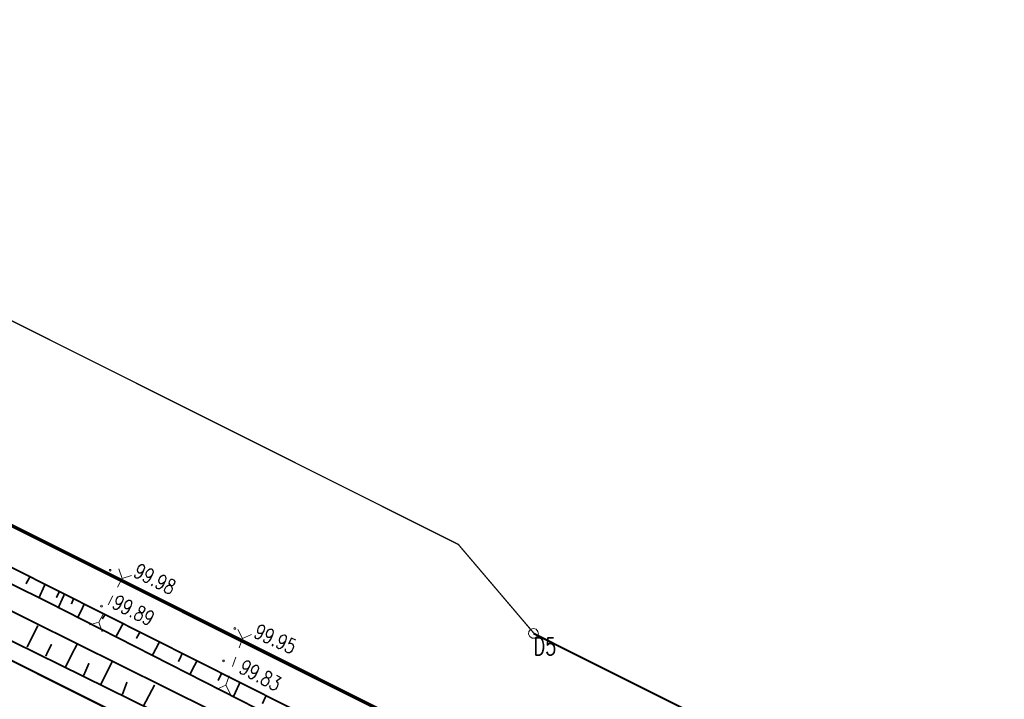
# Model space of a CAD drawing. Header units: metres. Extents: x 7501691 to 7504871, y 5814048 to 5814963.
# Tile 78 of 89: x 7504210 to 7504259, y 5814692 to 5814726. Entities that reach past the tile are written whole.
import ezdxf
from ezdxf.enums import TextEntityAlignment as Align

# ---------------------------------------------------------------- set-up
doc = ezdxf.new("R2010")
doc.units = ezdxf.units.M
doc.header["$MEASUREMENT"] = 0
for name, pattern in [('1', [0]), ('GDE', [0]), ('KOC', [1.5, 1, -0.5]), ('KOJ', [0]), ('WSQ', [1.75, 1.25, -0.5])]:
    doc.linetypes.add(name, pattern=pattern)
doc.layers.get('0').update_dxf_attribs({"linetype": 'CONTINUOUS'})
for name, color, linetype, lineweight in [('Dzialki', 7, 'GDE', 18), ('EDZPD_L_0', 7, 'GDE', 20), ('Numery_punktow', 7, 'CONTINUOUS', 9), ('Punkty', 7, 'CONTINUOUS', 18), ('SDRPK_L_0', 7, 'KOJ', 35), ('SDRPK_L_2', 7, 'KOC', 18), ('SDRPT_T_0', 7, 'CONTINUOUS', 18), ('WUKOS_T_1', 7, 'CONTINUOUS', 15), ('WUKPS_L_6', 7, 'WSQ', 18), ('WWRPH_T_1', 7, 'CONTINUOUS', 18)]:
    doc.layers.add(name, color=color, linetype=linetype, lineweight=lineweight)
doc.styles.add('STYL_ARIAL', font='simplex', dxfattribs={"width": 0.75, "oblique": 0.1})

# ---------------------------------------------------------------- blocks, each defined once
blk = doc.blocks.new('fdsgfdhgfjh')
at = {"color": 7, "const_width": 0.065}
for points in [[(628.93, -380.808), (627.625, -347.321), (631.46, -316.744), (630.476, -293.446), (631.603, -272.028), (642.12, -262.447), (642.84, -250.18), (613.01, -248.02), (473.074, -244.736), (370.953, -240.293), (311.01, -225.13), (43.231, -91.051), (39.421, -86.572), (-13.328, -60.153)], [(-16.835, -75.512), (354.018, -261.214), (467.857, -262.505), (472.746, -258.735), (593.685, -261.575), (612.103, -262.002), (615, -265.13), (621.573, -272.23), (620.457, -293.398), (621.441, -316.515), (617.616, -347.083), (618.941, -381.189)], [(-73.624, -607.379), (195.366, -583.748), (341.459, -571.655), (342.319, -570.715), (349.277, -563.045), (349.917, -560.655), (362.058, -448.634), (361.947, -446.744), (362.796, -440.405), (363.365, -434.665), (363.505, -433.525), (474.63, -446.54), (528.102, -452.597), (558.029, -454.712), (566.877, -447.021), (578.606, -447.669), (581.452, -423.391), (595.663, -375.234), (593.685, -261.575), (472.746, -258.735), (467.857, -262.505), (354.018, -261.214), (-16.835, -75.512)]]:
    blk.add_lwpolyline(points, dxfattribs=at)
at = {"layer": 'Dzialki', "color": 7, "const_width": 0.09}
for points in [[(354, -261.22), (-16.86, -75.52)], [(43.21, -91.06), (310.99, -225.15)]]:
    blk.add_lwpolyline(points, dxfattribs=at)
at = {"layer": 'EDZPD_L_0', "color": 7, "const_width": 0.1}
for points in [[(353.997, -261.225), (-16.856, -75.522)], [(310.985, -225.145), (43.21, -91.061)]]:
    blk.add_lwpolyline(points, dxfattribs=at)
at = {"layer": 'Punkty', "color": 7}
blk.add_lwpolyline([(43.21, -90.81), (43.345, -90.85), (43.437, -90.956), (43.457, -91.096), (43.399, -91.224), (43.28, -91.3), (43.14, -91.3), (43.021, -91.224), (42.963, -91.096), (42.983, -90.956), (43.075, -90.85), (43.21, -90.81)], dxfattribs=at)
at = {"layer": 'SDRPK_L_0', "color": 7, "const_width": 0.175}
blk.add_lwpolyline([(113.774, -134.105), (6.049, -80.186)], dxfattribs=at)
at = {"layer": 'SDRPK_L_2', "color": 7, "const_width": 0.09}
blk.add_lwpolyline([(33.688, -96.188), (5.188, -81.83)], dxfattribs=at)
at = {"layer": 'SDRPT_T_0', "color": 7}
for points in [[(22.475, -88.285), (22.311, -87.809)], [(22.242, -88.728), (22.475, -88.285)], [(22.475, -88.285), (22.959, -88.149)], [(21.778, -89.613), (22.01, -89.171)], [(21.546, -90.056), (21.313, -90.499)], [(21.313, -90.499), (20.829, -90.634)], [(21.313, -90.499), (21.477, -90.974)], [(28.547, -91.315), (28.317, -90.868)], [(28.547, -91.315), (29.007, -91.112)], [(28.38, -91.787), (28.547, -91.315)], [(28.046, -92.729), (28.213, -92.258)], [(27.878, -93.2), (27.711, -93.672)], [(27.711, -93.672), (27.251, -93.874)], [(27.711, -93.672), (27.941, -94.119)]]:
    blk.add_lwpolyline(points, dxfattribs=at)
at = {"layer": 'WUKPS_L_6', "color": 7, "const_width": 0.09}
for points in [[(18.702, -89.463), (0.705, -80.558)], [(41.217, -103.426), (13.094, -89.56)], [(15.753, -89.366), (39.853, -101.331)], [(33.701, -97.109), (18.702, -89.463)]]:
    blk.add_lwpolyline(points, dxfattribs=at)
at = {"layer": 'WUKPS_L_6', "color": 7, "linetype": '1', "const_width": 0.09}
for points in [[(17.83, -88.212), (17.636, -88.561)], [(18.606, -88.561), (18.282, -89.285)], [(19.304, -88.988), (19.162, -89.259)], [(19.563, -89.104), (19.265, -89.764)], [(20.042, -89.285), (19.925, -89.583)], [(20.583, -89.565), (20.251, -90.251)], [(21.611, -90.122), (21.481, -90.33)], [(17.695, -91.748), (18.235, -90.667)], [(22.52, -90.577), (22.17, -91.226)], [(23.365, -91.018), (23.196, -91.317)], [(18.63, -92.205), (18.921, -91.602)], [(19.628, -92.745), (20.23, -91.56)], [(24.352, -91.512), (24.014, -92.148)], [(25.495, -92.109), (25.313, -92.486)], [(20.542, -93.181), (20.812, -92.558)], [(21.415, -93.618), (21.997, -92.454)], [(26.248, -92.446), (25.898, -93.122)], [(27.483, -93.096), (27.314, -93.433)], [(22.496, -94.137), (22.725, -93.513)], [(23.577, -94.677), (24.117, -93.659)], [(28.405, -93.563), (28.106, -94.213)], [(29.73, -94.212), (29.548, -94.602)]]:
    blk.add_lwpolyline(points, dxfattribs=at)
at = {"layer": 'WWRPH_T_1', "color": 7}
for points in [[(21.871, -87.831), (21.903, -87.845), (21.916, -87.876), (21.903, -87.908), (21.871, -87.921), (21.839, -87.908), (21.826, -87.876), (21.839, -87.845), (21.871, -87.831)], [(21.441, -89.636), (21.473, -89.649), (21.486, -89.681), (21.473, -89.713), (21.441, -89.726), (21.409, -89.713), (21.396, -89.681), (21.409, -89.649), (21.441, -89.636)], [(28.159, -90.764), (28.191, -90.777), (28.204, -90.809), (28.191, -90.84), (28.159, -90.854), (28.127, -90.84), (28.114, -90.809), (28.127, -90.777), (28.159, -90.764)], [(27.595, -92.401), (27.627, -92.414), (27.64, -92.446), (27.627, -92.478), (27.595, -92.491), (27.563, -92.478), (27.55, -92.446), (27.563, -92.414), (27.595, -92.401)]]:
    blk.add_lwpolyline(points, dxfattribs=at)
at = {"layer": 'Numery_punktow', "color": 7, "style": 'STYL_ARIAL', "width": 0.75}
blk.add_text('D5', height=0.875, dxfattribs=at).set_placement((43.21, -91.279), align=Align.TOP_LEFT)
at = {"layer": 'WUKOS_T_1', "color": 7, "style": 'STYL_ARIAL', "width": 0.75}
for s, rotation, p in [('99.98', 333.404, (22.896, -88.367)), ('99.89', 333.7245, (21.817, -89.954)), ('99.95', 335.4146, (28.968, -91.434)), ('99.83', 332.8162, (28.208, -93.212))]:
    blk.add_text(s, height=0.75, rotation=rotation, dxfattribs=at).set_placement(p, align=Align.BOTTOM_LEFT)

msp = doc.modelspace()

# ---------------------------------------------------------------- block references
at = {"linetype": 'Continuous'}
msp.add_blockref('fdsgfdhgfjh', (7504192.35177, 5814786.13308), dxfattribs=at)

doc.saveas('drawing.dxf')
